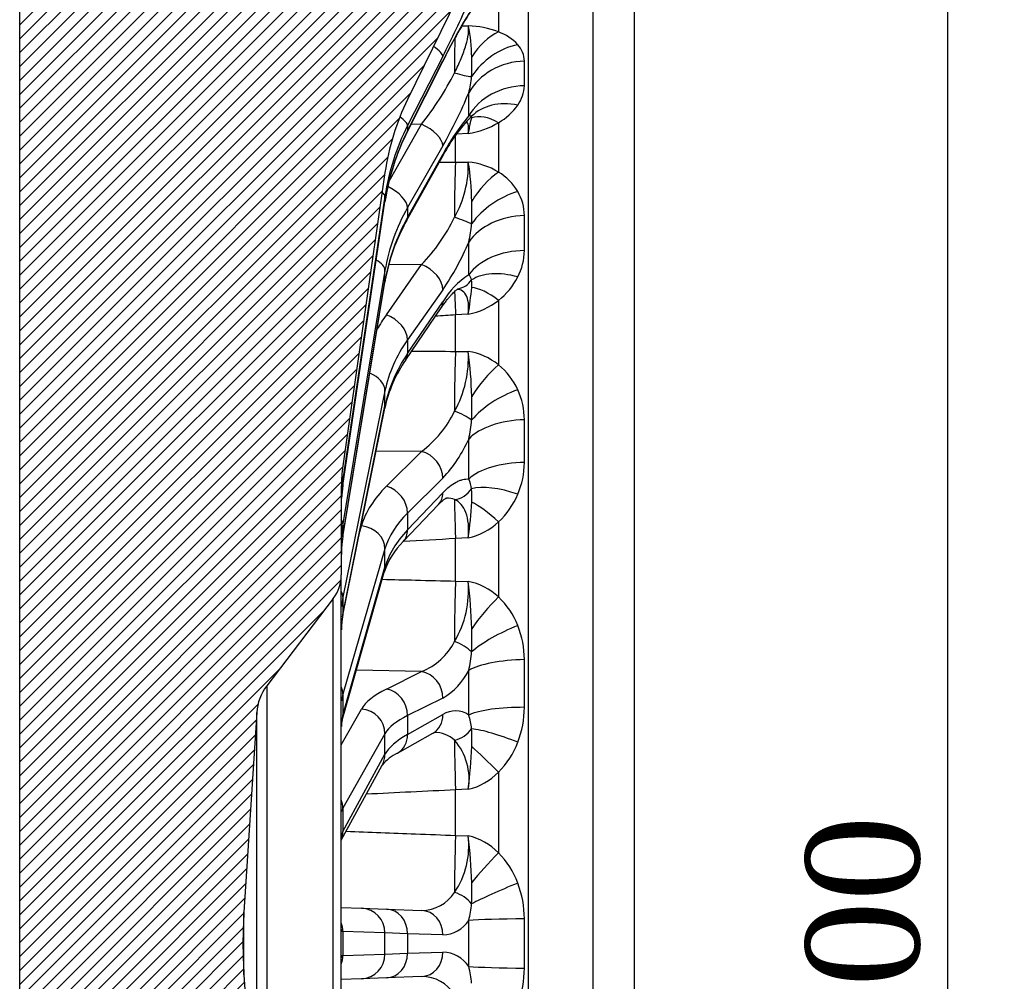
# Model space of a CAD drawing. Header units: millimetres. Extents: x 0 to 2285, y 0 to 1615.
# Tile 3 of 18: x 504 to 704, y 1039 to 1234. Entities that reach past the tile are written whole.
import ezdxf
from ezdxf.enums import TextEntityAlignment as Align

# ---------------------------------------------------------------- set-up
doc = ezdxf.new("R2010")
doc.units = ezdxf.units.MM
doc.header["$LTSCALE"] = 7.692307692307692
doc.layers.add('CAP500C', color=7, linetype='Continuous')
doc.layers.add('Default', color=7, linetype='Continuous')
doc.styles.add('SEACAD_Times_New_Roman', font='times.ttf')
doc.dimstyles.new('ANSImm', dxfattribs={"dimtxt": 23.07692307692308, "dimasz": 23.07692307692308, "dimexe": 11.53846153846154, "dimexo": 0, "dimgap": 5.769230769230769, "dimtad": 1, "dimdsep": 46, "dimtxsty": 'SEACAD_Times_New_Roman', "dimblk1": '_SE_FILLED', "dimblk2": '_SE_FILLED', "dimsah": 1, "dimcen": 11.53846153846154, "dimazin": 0, "dimtfac": 0.85, "dimtdec": 3, "dimtofl": 0, "dimtmove": 0, "dimatfit": 3, "dimfxl": 1, "dimarcsym": 0})

# ---------------------------------------------------------------- blocks, each defined once
blk = doc.blocks.new('SE6')
at = {"layer": 'CAP500C', "linetype": 'Continuous'}
h = blk.add_hatch(dxfattribs=at)
h.set_pattern_fill('LINE', scale=0.6299212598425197, angle=45, style=0)
h.set_pattern_definition([(45, (0, 0), (-1.414213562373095, 1.414213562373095), [])])
edge = h.paths.add_edge_path()
edge.add_arc((627.3167476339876, 1196.114771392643), 50, 153.8951459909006, 171.8238029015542, ccw=False)
edge.add_line((582.4172325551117, 1218.115533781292), (594.8877815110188, 1243.565633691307))
edge.add_arc((606.5616554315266, 1237.845435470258), 13, 91.5000000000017, 153.8951459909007, ccw=False)
edge.add_line((606.2213551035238, 1250.84098069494), (607.0035780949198, 1250.861463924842))
edge.add_line((607.0035780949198, 1250.861463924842), (620.0920522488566, 1251.032801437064))
edge.add_line((620.0920522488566, 1251.032801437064), (628.5466937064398, 1251.032801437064))
edge.add_line((628.5466937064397, 1251.032801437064), (628.5466937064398, 1296.432801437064))
edge.add_line((628.5466937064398, 1296.432801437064), (538.5466937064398, 1296.432801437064))
edge.add_arc((538.5466937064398, 1261.432801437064), 35.00000000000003, 90, 180)
edge.add_line((503.5466937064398, 1261.432801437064), (503.5466937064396, 831.4328014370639))
edge.add_arc((538.5466937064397, 831.4328014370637), 35.00000000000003, 180, 270)
edge.add_line((538.5466937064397, 796.4328014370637), (628.5466937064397, 796.4328014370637))
edge.add_line((628.5466937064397, 796.4328014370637), (628.5466937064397, 841.8328014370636))
edge.add_line((628.5466937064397, 841.8328014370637), (620.0920522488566, 841.8328014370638))
edge.add_line((620.0920522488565, 841.8328014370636), (607.0035780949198, 842.0041389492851))
edge.add_line((607.0035780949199, 842.004138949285), (606.2213551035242, 842.0246221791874))
edge.add_arc((606.5616554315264, 855.0201674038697), 13, 206.1048540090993, 268.4999999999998, ccw=False)
edge.add_line((594.8877815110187, 849.2999691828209), (582.4172325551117, 874.7500690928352))
edge.add_arc((627.3167476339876, 896.7508314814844), 50, 188.1761970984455, 206.1048540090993, ccw=False)
edge.add_line((577.824977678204, 889.6399449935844), (569.2516317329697, 949.310432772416))
edge.add_arc((598.9466937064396, 953.5769646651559), 30, 180, 188.1761970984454, ccw=False)
edge.add_line((568.9466937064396, 953.5769646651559), (568.9466937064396, 971.4328014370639))
edge.add_arc((560.9466937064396, 971.4328014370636), 8, 0, 37.32159696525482)
edge.add_line((567.3086537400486, 976.283107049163), (553.7802836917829, 994.0277517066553))
edge.add_arc((561.7327337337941, 1000.090633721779), 10, 183.6679426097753, 217.3215969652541, ccw=False)
edge.add_line((551.7532180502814, 999.4508941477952), (549.1515368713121, 1040.035405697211))
edge.add_arc((648.9466937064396, 1046.432801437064), 100, 176.3320573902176, 183.6679426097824, ccw=False)
edge.add_line((549.151536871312, 1052.830197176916), (551.7532180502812, 1093.414708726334))
edge.add_arc((561.7327337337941, 1092.774969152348), 10, 142.6784030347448, 176.3320573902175, ccw=False)
edge.add_line((553.7802836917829, 1098.837851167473), (567.3086537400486, 1116.582495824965))
edge.add_arc((560.9466937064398, 1121.432801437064), 8, 322.6784030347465, 360)
edge.add_line((568.9466937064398, 1121.432801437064), (568.9466937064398, 1139.288638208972))
edge.add_arc((598.9466937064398, 1139.288638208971), 30, 171.823802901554, 180, ccw=False)
edge.add_line((569.2516317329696, 1143.555170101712), (577.8249776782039, 1203.225657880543))
at = {"layer": 'CAP500C', "color": 7, "linetype": 'Continuous'}
for p, q in [((503.5466937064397, 831.4328014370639), (503.5466937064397, 1261.432801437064)), ((607.0035780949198, 842.0041389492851), (607.0035780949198, 1250.861463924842)), ((620.0920522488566, 1251.032801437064), (620.0920522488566, 841.832801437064)), ((628.5466937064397, 841.8328014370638), (628.5466937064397, 1251.032801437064)), ((594.8877815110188, 1243.565633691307), (582.4172325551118, 1218.115533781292)), ((600.908632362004, 1238.156764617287), (600.908632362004, 1231.840710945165)), ((593.4379486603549, 1233.060671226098), (594.7686558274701, 1233.088472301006)), ((582.3905087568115, 1211.623163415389), (589.570356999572, 1225.841527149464)), ((589.5970807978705, 1226.867902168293), (582.4172325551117, 1212.779323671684)), ((582.4172325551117, 1211.751849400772), (589.5970807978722, 1225.970213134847)), ((578.6557956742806, 1201.480167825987), (585.2816267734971, 1213.074964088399)), ((582.4172325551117, 1212.779323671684), (582.4172325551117, 1211.751849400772)), ((585.2816267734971, 1213.0749640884), (583.097128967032, 1213.022494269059)), ((600.908632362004, 1213.381737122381), (600.908632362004, 1203.334346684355)), ((592.1874128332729, 1205.36283010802), (592.1874128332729, 1210.821381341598)), ((594.7686558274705, 1211.198237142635), (592.3505021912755, 1211.059130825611)), ((589.5970807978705, 1208.671165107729), (582.4172325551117, 1196.106872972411)), ((582.2893121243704, 1193.583359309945), (589.4691603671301, 1206.398377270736)), ((582.4172325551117, 1194.121945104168), (589.5970807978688, 1206.936963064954)), ((592.1874128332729, 1205.36283010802), (594.7686558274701, 1205.378601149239)), ((577.824977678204, 1203.225657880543), (569.2516317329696, 1143.555170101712)), ((577.824977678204, 1198.442464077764), (569.2516317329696, 1140.882686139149)), ((577.824977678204, 1197.323677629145), (577.824977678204, 1198.442464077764)), ((569.2481858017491, 1139.561111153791), (577.8215317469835, 1197.275863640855)), ((569.2516317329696, 1139.608925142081), (577.824977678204, 1197.323677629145)), ((582.4172325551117, 1196.106872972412), (582.4172325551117, 1194.121945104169)), ((578.1017785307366, 1174.323450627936), (585.2816267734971, 1184.507220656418)), ((585.2816267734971, 1184.507220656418), (578.5753637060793, 1184.445689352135)), ((577.824977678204, 1183.300062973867), (569.2516317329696, 1131.773598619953)), ((577.824977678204, 1181.13873352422), (577.824977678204, 1183.300062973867)), ((569.235413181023, 1129.112662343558), (577.8087591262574, 1180.938514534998)), ((569.2516317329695, 1129.31288133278), (577.8249776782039, 1181.13873352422)), ((589.5970807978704, 1179.418151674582), (582.4172325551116, 1169.234381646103)), ((582.0594012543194, 1165.167717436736), (589.2392494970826, 1175.706067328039)), ((582.4172325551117, 1166.427269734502), (589.5970807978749, 1176.965619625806)), ((600.908632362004, 1177.229415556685), (600.908632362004, 1164.135401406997)), ((594.7686558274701, 1174.421133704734), (592.1874128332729, 1174.271633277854)), ((592.1874128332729, 1166.860296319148), (592.1874128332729, 1174.271633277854)), ((582.4172325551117, 1169.234381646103), (582.4172325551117, 1166.427269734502)), ((592.1874128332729, 1166.860296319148), (594.7686558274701, 1166.836836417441)), ((577.824977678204, 1158.830384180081), (569.2516317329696, 1116.84867680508)), ((577.824977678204, 1155.773802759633), (577.824977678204, 1158.830384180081)), ((569.2516317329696, 1113.368697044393), (577.824977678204, 1155.773802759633)), ((569.2032954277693, 1112.880674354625), (577.7766413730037, 1155.285780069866)), ((585.2816267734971, 1146.529933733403), (576.0181966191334, 1146.588238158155)), ((578.1017785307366, 1139.420692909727), (585.2816267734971, 1146.529933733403)), ((569.2516317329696, 1140.882686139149), (569.2516317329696, 1139.608925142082)), ((589.5970807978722, 1141.102406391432), (582.4172325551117, 1133.993165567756)), ((568.9466937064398, 1139.288638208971), (568.9466937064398, 1121.432801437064)), ((582.4172325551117, 1130.5551696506), (589.597080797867, 1138.098680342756)), ((581.5490369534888, 1128.208051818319), (588.7288851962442, 1135.751562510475)), ((582.4172325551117, 1133.993165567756), (582.4172325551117, 1130.5551696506)), ((569.2516317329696, 1131.773598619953), (569.2516317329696, 1129.31288133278)), ((572.6997763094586, 1130.174813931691), (573.0502981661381, 1131.384029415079)), ((600.908632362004, 1132.163520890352), (600.908632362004, 1116.915218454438)), ((594.7686558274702, 1128.921836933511), (592.187412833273, 1128.781512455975)), ((592.1874128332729, 1120.150827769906), (592.1874128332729, 1128.781512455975)), ((577.824977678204, 1126.700995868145), (569.2516317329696, 1097.125029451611)), ((577.824977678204, 1122.957463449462), (577.824977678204, 1126.700995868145)), ((568.9466937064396, 971.4328014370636), (568.9466937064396, 1121.432801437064)), ((569.1111319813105, 1091.848587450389), (577.6844779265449, 1121.943108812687)), ((569.2516317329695, 1092.862942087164), (577.8249776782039, 1122.957463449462)), ((592.1874128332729, 1120.150827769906), (594.7686558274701, 1120.089735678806)), ((567.3086537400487, 1116.582495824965), (553.7802836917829, 1098.837851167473)), ((567.3086537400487, 976.283107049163), (567.3086537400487, 1116.582495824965)), ((569.2516317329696, 1116.84867680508), (569.2516317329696, 1113.368697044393)), ((585.2816267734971, 1101.731192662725), (572.0071734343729, 1102.014394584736)), ((578.1017785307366, 1098.180964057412), (585.2816267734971, 1101.731192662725)), ((553.7802836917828, 1098.837851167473), (553.7802836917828, 994.0277517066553)), ((569.2516317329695, 1097.125029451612), (569.2516317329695, 1092.862942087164)), ((589.5970807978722, 1096.335083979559), (582.4172325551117, 1092.784855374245)), ((551.7532180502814, 1093.414708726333), (549.1515368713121, 1052.830197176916)), ((551.7532180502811, 999.4508941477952), (551.7532180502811, 1093.414708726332)), ((568.9466937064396, 1086.858457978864), (573.0502981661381, 1094.112193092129)), ((582.4172325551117, 1088.950269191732), (589.5970807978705, 1092.984862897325)), ((582.4172325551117, 1092.784855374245), (582.4172325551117, 1088.950269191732)), ((577.824977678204, 1089.101462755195), (569.2516317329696, 1073.94679053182)), ((577.824977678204, 1084.926094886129), (577.824977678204, 1089.101462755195)), ((580.3767095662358, 1085.160757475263), (587.5565578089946, 1089.195351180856)), ((569.2516317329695, 1069.193049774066), (577.8249776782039, 1084.926094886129)), ((568.9466937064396, 1067.450346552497), (577.2662536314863, 1082.71766603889)), ((600.908632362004, 1081.255219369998), (600.908632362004, 1064.891775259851)), ((594.7686558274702, 1077.801048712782), (592.187412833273, 1077.679463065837)), ((592.1874128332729, 1068.41759755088), (592.1874128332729, 1077.679463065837)), ((569.2516317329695, 1073.94679053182), (569.2516317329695, 1069.193049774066)), ((592.1874128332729, 1068.41759755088), (594.7686558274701, 1068.323036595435)), ((568.9466937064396, 1053.734386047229), (573.0502981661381, 1053.591085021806)), ((573.0502981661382, 1053.591085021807), (578.1017785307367, 1053.414683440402)), ((578.1017785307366, 1053.414683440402), (585.2816267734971, 1053.163957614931)), ((549.151536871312, 1040.035405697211), (549.151536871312, 1052.830197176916)), ((569.2516317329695, 1048.893518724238), (568.9876448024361, 1048.904273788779)), ((577.824977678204, 1048.594130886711), (569.2516317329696, 1048.893518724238)), ((569.2516317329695, 1048.893518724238), (569.2516317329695, 1043.97208414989)), ((582.4172325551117, 1048.417729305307), (577.8249776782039, 1048.594130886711)), ((577.824977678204, 1044.271471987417), (577.824977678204, 1048.594130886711)), ((589.5970807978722, 1048.167003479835), (582.4172325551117, 1048.417729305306)), ((582.4172325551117, 1048.417729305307), (582.4172325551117, 1044.447873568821)), ((568.9876448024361, 1043.961329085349), (569.2516317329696, 1043.97208414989)), ((569.2516317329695, 1043.97208414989), (577.8249776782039, 1044.271471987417)), ((577.824977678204, 1044.271471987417), (582.4172325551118, 1044.447873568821)), ((582.4172325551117, 1044.447873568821), (589.5970807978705, 1044.698599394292)), ((549.151536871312, 1040.035405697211), (551.7532180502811, 999.4508941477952)), ((573.0502981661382, 1039.274517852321), (568.9466937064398, 1039.131216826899)), ((578.1017785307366, 1039.450919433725), (573.0502981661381, 1039.274517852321)), ((585.2816267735, 1039.701645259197), (578.1017785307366, 1039.450919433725))]:
    blk.add_line(p, q, dxfattribs=at)
for centre, radius, start, end in [((408.5387373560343, 1319.191766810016), 203.238332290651, 332.9824091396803, 336.4566149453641), ((702.6660177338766, 1169.784812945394), 126.2255309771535, 148.3456818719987, 153.6346912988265), ((715.2187344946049, 1163.386451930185), 140.3478786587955, 149.0460384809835, 153.5178600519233), ((566.1539806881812, 1226.771443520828), 29.30365994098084, 359.9475897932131, 12.44904779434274), ((593.9866878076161, 1213.509908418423), 19.59417356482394, 69.31282474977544, 87.71282169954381), ((597.534338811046, 1222.469981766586), 9.95974007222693, 42.88052840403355, 70.19662545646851), ((601.007847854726, 1225.742624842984), 5.187615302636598, 1.886203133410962, 42.49966852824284), ((564.314836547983, 1224.903773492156), 31.19715157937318, 356.0576189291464, 3.382844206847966), ((496.3401385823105, 1223.401348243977), 109.8812315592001, 358.6900316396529, 1.309968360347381), ((535.0489726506, 1252.597387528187), 63.91667618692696, 321.8047744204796, 332.9712531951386), ((578.4498327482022, 1224.035808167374), 17.03625689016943, 344.4070187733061, 355.7014052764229), ((598.9418150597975, 1221.199418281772), 7.257465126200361, 324.2607357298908, 357.5511403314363), ((627.3167476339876, 1196.114771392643), 50, 153.8951459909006, 171.8238029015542), ((504.5550264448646, 1256.838397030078), 97.73552700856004, 330.47308399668, 337.5125638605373), ((594.6566067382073, 1224.177688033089), 12.47559138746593, 300.0754916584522, 324.6537191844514), ((619.7205927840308, 1190.922679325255), 33.97923716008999, 136.9522296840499, 152.9109045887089), ((629.9661184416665, 1185.434044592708), 45.73876586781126, 140.1348763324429, 151.9576158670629), ((594.9760278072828, 1213.397158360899), 1.359675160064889, 70.12990031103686, 94.93424943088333), ((624.5278506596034, 1190.303135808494), 47.22392571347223, 153.1621782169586, 171.5090935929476), ((592.1619040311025, 1228.252914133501), 17.25274361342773, 278.690215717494, 300.4626170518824), ((572.9697142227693, 1204.82404873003), 21.80599420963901, 330.6921104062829, 1.457257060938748), ((540.0101925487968, 1196.634726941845), 55.45218333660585, 0.7497467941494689, 9.072442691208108), ((593.3667388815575, 1190.924979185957), 14.52145168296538, 58.71051935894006, 84.45997380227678), ((594.8852690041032, 1193.444806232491), 11.57946097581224, 30.79016404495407, 58.65590920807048), ((596.2285991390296, 1194.345158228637), 9.96495954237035, 0.7727611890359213, 30.29682650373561), ((555.0363132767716, 1195.262366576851), 40.47572307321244, 356.5378892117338, 2.971120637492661), ((616.1133135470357, 1174.481981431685), 38.84489296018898, 150.5453443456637, 170.4322823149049), ((557.3352386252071, 1211.084670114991), 38.56632508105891, 316.4382321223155, 333.9531357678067), ((386.4183943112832, 1190.927014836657), 219.8029686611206, 359.0739235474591, 0.9260764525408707), ((574.4685319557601, 1194.196399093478), 21.01488207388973, 345.998834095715, 356.2394522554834), ((545.0813571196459, 1209.857126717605), 53.927551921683, 325.6364485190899, 337.3758342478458), ((593.8682667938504, 1187.629679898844), 12.32702756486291, 332.804600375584, 358.8137318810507), ((604.1434087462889, 1168.297989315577), 16.93291091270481, 123.2505242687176, 149.2108163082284), ((593.2406253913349, 1180.891803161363), 2.252652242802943, 12.6999184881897, 44.07204930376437), ((591.9728918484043, 1188.584058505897), 14.44906138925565, 308.2016129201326, 332.8734455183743), ((528.238275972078, 1185.638564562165), 67.46941676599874, 350.4295913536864, 355.0654871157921), ((590.8085210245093, 1180.552861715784), 4.704196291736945, 351.2228831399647, 10.21403372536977), ((592.0529163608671, 1188.475084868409), 14.31393671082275, 280.9368493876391, 308.2196503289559), ((572.0109497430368, 1165.653225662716), 22.78846463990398, 331.2206140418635, 2.977226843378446), ((513.3314269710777, 1156.103229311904), 82.1415398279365, 1.107269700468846, 7.50843183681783), ((592.8391993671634, 1154.123094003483), 12.85931757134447, 51.13287433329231, 81.37055504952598), ((604.3426570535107, 1149.641289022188), 27.159040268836, 145.1321582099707, 168.0047253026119), ((591.9761618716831, 1153.157781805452), 14.15263795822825, 24.71326831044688, 50.86480903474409), ((550.5504131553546, 1155.478441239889), 44.96166627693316, 356.7142303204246, 2.820093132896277), ((591.1408486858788, 1152.820740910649), 15.05241673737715, 0.5171185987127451, 24.54938727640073), ((571.2618031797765, 1164.889365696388), 23.10030726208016, 307.3664599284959, 333.7766107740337), ((572.9939012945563, 1154.299003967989), 22.48773622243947, 346.4866822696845, 356.436832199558), ((276.4966500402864, 1148.605639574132), 329.7247105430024, 359.2439191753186, 0.7560808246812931), ((568.7665739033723, 1160.618111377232), 28.54422460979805, 316.8664936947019, 336.0793710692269), ((598.9466937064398, 1139.288638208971), 30, 171.823802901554, 180), ((589.1040378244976, 1144.477617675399), 17.09006861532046, 336.9747047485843, 359.2525819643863), ((596.7220997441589, 1135.478618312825), 27.77557731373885, 171.5479662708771, 176.9001627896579), ((589.2288912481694, 1138.179529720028), 6.251081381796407, 6.630160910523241, 25.75317456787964), ((581.5301977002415, 1137.462646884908), 13.98217622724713, 354.9281489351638, 5.905642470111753), ((589.5719390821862, 1144.247844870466), 16.56959566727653, 313.1716616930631, 337.0730941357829), ((501.2851265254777, 1141.423946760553), 94.31581522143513, 352.3826917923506, 356.8410427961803), ((591.9272729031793, 1141.739230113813), 13.12855760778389, 282.4992981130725, 313.1655456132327), ((590.4692159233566, 1125.596039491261), 21.52303452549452, 170.5963504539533, 176.5408416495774), ((592.4693280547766, 1117.147412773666), 15.54318158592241, 134.6341721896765, 162.0287230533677), ((593.0839936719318, 1125.525305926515), 24.12519289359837, 176.7453273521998, 179.9925882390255), ((560.9466937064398, 1121.432801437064), 7.999999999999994, 322.6784030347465, 0), ((573.6458542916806, 1118.44660955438), 21.18661389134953, 329.9490999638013, 4.448036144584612), ((492.6977497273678, 1107.952927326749), 102.7899410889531, 1.385750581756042, 6.780954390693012), ((592.3882847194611, 1107.960691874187), 12.36041545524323, 46.42327225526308, 78.8966006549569), ((589.5130548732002, 1104.993546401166), 16.49198141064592, 21.73485757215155, 46.29251457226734), ((581.8561261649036, 1110.313669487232), 12.91060183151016, 168.531496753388, 175.7577428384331), ((584.8924694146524, 1110.230180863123), 15.93369450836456, 176.2391829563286, 180.0294542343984), ((552.0591158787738, 1108.263210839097), 43.45300761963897, 356.6566647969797, 2.869802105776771), ((587.103588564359, 1104.022716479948), 19.08966494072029, 0.454706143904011, 21.76354190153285), ((580.1526578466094, 1114.093923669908), 13.38444769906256, 292.5322645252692, 332.129374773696), ((574.4229955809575, 1107.060863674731), 21.05732812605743, 346.0478548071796, 356.3738474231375), ((196.028348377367, 1099.321354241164), 410.1930112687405, 359.3221366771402, 0.6778633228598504), ((582.5298283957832, 1108.193847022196), 13.80493815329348, 300.7929086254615, 333.2659686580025), ((561.7327337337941, 1092.774969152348), 10.00000000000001, 142.6784030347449, 176.3320573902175), ((592.1624472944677, 1089.094985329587), 4.659640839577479, 54.63937331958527, 123.4047716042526), ((585.929287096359, 1094.665403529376), 20.26432195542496, 338.8813265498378, 359.4432499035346), ((573.1812060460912, 1090.670350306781), 4.237186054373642, 163.8549103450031, 173.9647234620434), ((583.7924847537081, 1089.139887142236), 11.68634638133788, 4.781172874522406, 18.74327979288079), ((575.1128007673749, 1090.602778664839), 6.154193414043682, 175.1055714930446, 180.3468769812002), ((587.9450978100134, 1083.317488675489), 6.030203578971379, 47.94256077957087, 91.33230363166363), ((569.9453281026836, 1088.169066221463), 25.56691926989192, 356.2541734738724, 4.362720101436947), ((582.6941170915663, 1079.821942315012), 12.24248735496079, 350.4985746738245, 40.63525743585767), ((588.1516534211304, 1093.764102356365), 17.86652359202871, 315.5625928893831, 339.0097488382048), ((486.5013718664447, 1090.753373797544), 109.0392933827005, 353.1779643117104, 357.7638074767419), ((584.4260401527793, 1076.803689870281), 9.286423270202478, 115.8520279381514, 140.443329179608), ((591.9127022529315, 1090.061818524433), 12.58900104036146, 283.1123368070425, 315.6093210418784), ((566.9796147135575, 1068.035377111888), 1.982660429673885, 355.927652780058, 356.7498917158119), ((577.5304118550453, 1066.396299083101), 17.34558654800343, 326.4397908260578, 6.377542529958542), ((483.1041358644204, 1055.449044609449), 112.4042022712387, 1.721109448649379, 6.576690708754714), ((592.0659701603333, 1056.277652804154), 12.34486858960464, 44.24994120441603, 77.35369327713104), ((588.1218465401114, 1052.429037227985), 17.85557982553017, 20.62873641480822, 44.26471676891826), ((559.1581532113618, 1056.834314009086), 36.35402213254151, 356.343396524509, 3.139070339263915), ((585.1965555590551, 1051.283857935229), 20.99680944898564, 0.4720642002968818, 20.74100239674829), ((585.2624387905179, 1061.18675744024), 8.022822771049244, 270.1370330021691, 326.9166709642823), ((578.3747032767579, 1055.701854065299), 17.10463474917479, 344.5229366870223, 356.0238012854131), ((648.9466937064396, 1046.432801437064), 100, 176.3320573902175, 183.6679426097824), ((166.5749057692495, 1046.432801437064), 439.6464536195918, 359.3452396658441, 0.6547603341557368), ((564.0633567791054, 1048.987671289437), 4.895907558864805, 1.566105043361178, 4.503305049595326), ((589.3160608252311, 1054.810738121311), 6.649675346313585, 272.4220813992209, 326.4679787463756), ((209.3528916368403, 1046.432801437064), 385.5348932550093, 359.3008090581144, 0.6991909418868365), ((564.0362293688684, 1043.890792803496), 4.923693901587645, 355.5310513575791, 357.9844602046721), ((589.3160716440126, 1038.054883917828), 6.649655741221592, 33.53193509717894, 87.5780047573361), ((578.3747032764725, 1037.163748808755), 17.10463474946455, 3.976198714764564, 15.47706331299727), ((585.1965555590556, 1041.581744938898), 20.99680944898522, 339.258997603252, 359.5279357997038), ((585.2617343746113, 1031.677549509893), 8.024120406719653, 33.08833673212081, 89.8579593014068)]:
    blk.add_arc(centre, radius, start, end, dxfattribs=at)
for centre, major_axis, ratio, start_param, end_param in [((601.2489326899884, 1220.045107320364), (4.557943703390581, 12.17477511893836), 0.6325457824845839, 0.5724461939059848, 1.238258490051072), ((592.7980842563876, 1220.238505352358), (-0.3338263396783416, 13.99601943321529), 0.05399943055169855, 0.7351144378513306, 1.330548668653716), ((585.1071292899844, 1228.993012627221), (-4.454858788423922, 2.270293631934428), 0.2472299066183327, 3.259397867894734, 4.222208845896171), ((605.172879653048, 1217.622540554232), (9.504478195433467, 8.869323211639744), 0.8325518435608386, 0.9385686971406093, 1.852419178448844), ((585.1071292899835, 1228.095323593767), (-4.463227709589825, 2.253796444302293), 0.2175492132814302, 3.141592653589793, 3.258537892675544), ((606.532952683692, 1214.502594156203), (-12.99577280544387, -0.331495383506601), 0.8781405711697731, 4.716175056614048, 5.805325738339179), ((591.6940456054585, 1224.734378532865), (4.689295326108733, -1.735081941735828), 0.2036659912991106, 4.849426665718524, 5.708564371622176), ((606.532952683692, 1209.797957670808), (-12.99644285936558, 0.3040937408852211), 0.8532444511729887, 4.758532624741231, 5.847683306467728), ((502.283801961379, 1053.486681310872), (84.10474172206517, 188.1884836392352), 0.2059329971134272, -0.4566850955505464, -0.4068881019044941), ((605.172879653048, 1206.116886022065), (-10.50552544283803, 7.657279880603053), 0.7670147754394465, 5.250441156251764, 6.164291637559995), ((577.9272810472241, 1214.904434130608), (-4.454858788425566, 2.270293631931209), 0.2472299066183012, 3.259397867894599, 4.129261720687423), ((591.6940456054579, 1217.967809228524), (-3.198262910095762, 3.843320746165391), 0.8970192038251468, 3.139870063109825, 3.314644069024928), ((601.2489326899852, 1202.76048867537), (-6.420800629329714, 11.30368609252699), 0.5514475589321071, 5.521014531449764, 6.186826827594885), ((627.3167476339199, 1191.081829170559), (-49.51485068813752, 7.203865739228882), 0.9645306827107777, 5.966987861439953, 6.279901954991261), ((627.3167476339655, 1190.947134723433), (-49.51485068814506, -7.203865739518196), 0.9645306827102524, 5.688151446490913, 6.001065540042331), ((577.9272810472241, 1213.876959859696), (-4.463227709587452, 2.25379644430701), 0.2175492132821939, 3.141824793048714, 3.258537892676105), ((585.1071292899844, 1210.576487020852), (-4.341178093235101, 2.480760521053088), 0.4622476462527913, 3.392316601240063, 4.931768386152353), ((585.1071292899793, 1208.842284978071), (-4.362031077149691, 2.443907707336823), 0.4356366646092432, 3.141592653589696, 3.38851376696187), ((592.7980842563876, 1194.464352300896), (0.126531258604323, -13.99942819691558), 0.05832191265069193, 3.819598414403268, 4.734321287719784), ((601.2489326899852, 1193.352310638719), (6.583653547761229, 11.20961667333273), 0.5407083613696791, 0.864734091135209, 1.530546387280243), ((577.9272810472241, 1198.012194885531), (-4.341178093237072, 2.480760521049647), 0.4622476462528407, 3.392316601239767, 4.866847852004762), ((572.8758006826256, 1199.129322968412), (-4.94544321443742, 0.7366080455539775), 0.2609821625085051, 3.179732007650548, 3.67202137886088), ((605.172879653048, 1189.647200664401), (11.03410694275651, 6.873753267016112), 0.6993620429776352, 1.18819966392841, 2.102050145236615), ((572.8758006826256, 1198.010536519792), (-4.945731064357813, 0.7346728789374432), 0.2513880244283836, 3.141592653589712, 3.179631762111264), ((627.3167476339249, 1176.191294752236), (-49.89098083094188, 3.816115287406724), 0.8647550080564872, 5.893617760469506, 6.206531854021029), ((627.3167476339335, 1175.931085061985), (-49.89098083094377, -3.816115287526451), 0.8647550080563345, 5.761521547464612, 6.074435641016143), ((577.9272810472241, 1196.027267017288), (-4.362031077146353, 2.443907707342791), 0.4356366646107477, 3.142104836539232, 3.388513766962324), ((591.6940456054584, 1194.037676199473), (4.702076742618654, -1.700139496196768), 0.04092190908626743, 0.664632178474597, 1.523769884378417), ((606.532952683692, 1185.067233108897), (-12.9979641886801, -0.2300585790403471), 0.7244391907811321, 4.725749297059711, 5.814899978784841), ((502.2838019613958, 1052.192270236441), (72.72681549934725, 187.6696313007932), 0.3054640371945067, -0.6924286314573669, -0.6426316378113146), ((572.8758006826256, 1183.915883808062), (-4.932192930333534, 0.8206539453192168), 0.4992125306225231, 3.223751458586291, 4.09512901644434), ((606.532952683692, 1178.413872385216), (-12.99815722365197, 0.2188807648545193), 0.6892307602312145, 4.75017655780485, 5.839327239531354), ((585.1071292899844, 1180.973840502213), (-4.086482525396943, 2.881086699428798), 0.6457639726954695, 3.561302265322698, 5.10075405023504), ((605.1728796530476, 1173.375747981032), (-11.43686858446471, 6.180456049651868), 0.6066786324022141, 5.057472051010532, 5.971322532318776), ((572.8758006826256, 1181.754554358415), (-4.932958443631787, 0.8160398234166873), 0.4906106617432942, 3.141592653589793, 3.223288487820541), ((591.6940456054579, 1184.468302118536), (-0.5979261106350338, 4.964119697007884), 0.9396276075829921, 3.23775619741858, 3.935058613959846), ((601.2489326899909, 1168.908168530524), (-7.769531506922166, 10.42278178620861), 0.4260181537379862, 5.269626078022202, 5.935438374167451), ((592.7980842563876, 1165.50520516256), (0.8165400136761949, -13.97616765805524), 0.00902256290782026, 3.383054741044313, 4.033856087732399), ((585.1071292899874, 1178.521308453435), (-4.132120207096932, 2.815241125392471), 0.6240361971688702, 3.14159265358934, 3.551126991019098), ((627.4912451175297, 1155.991313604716), (-54.96665797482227, 2.711253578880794), 0.7062465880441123, -0.4207938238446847, -0.3355027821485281), ((577.9272810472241, 1170.790070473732), (-4.086482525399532, 2.881086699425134), 0.6457639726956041, 3.56130226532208, 5.10075405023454), ((627.3167476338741, 1152.457933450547), (-49.9633680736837, 2.710221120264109), 0.706066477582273, 5.865850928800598, 6.178765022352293), ((627.3167476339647, 1152.089941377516), (-49.96336807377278, -2.71022112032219), 0.7060664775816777, 5.789288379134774, 6.102202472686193), ((577.9272810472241, 1167.982958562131), (-4.132120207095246, 2.815241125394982), 0.6240361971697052, 3.14233313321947, 3.551126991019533), ((592.7980842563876, 1158.602093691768), (-0.08946985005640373, -13.99971410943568), 0.05866985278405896, 4.081849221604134, 4.996572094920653), ((601.2489326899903, 1156.647192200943), (-7.867675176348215, -10.34889787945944), 0.412022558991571, 4.253774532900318, 4.919586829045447), ((572.8758006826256, 1159.333199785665), (-4.898891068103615, 1.000433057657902), 0.7034223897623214, 3.283553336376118, 4.467225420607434), ((605.1728796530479, 1151.912036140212), (-11.66125241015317, -5.745884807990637), 0.5185118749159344, 4.490529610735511, 5.40438009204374), ((572.8758006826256, 1156.276618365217), (-4.900840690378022, 0.9908382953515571), 0.6963989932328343, 3.141592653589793, 3.282182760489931), ((591.6940456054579, 1153.281945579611), (4.675860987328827, -1.770966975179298), 0.2827210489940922, 0.7565102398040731, 1.615647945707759), ((606.532952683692, 1146.184164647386), (-12.99867151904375, -0.1858460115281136), 0.5213684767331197, 4.731116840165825, 5.820267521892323), ((502.2838020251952, 1050.505360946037), (55.27852468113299, 187.7051536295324), 0.3958081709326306, -0.9560199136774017, -0.9062229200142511), ((585.1071292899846, 1142.202444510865), (3.518020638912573, -3.55296084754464), 0.7852725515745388, 0.6629739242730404, 2.202425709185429), ((606.5329526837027, 1138.035495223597), (-12.9987457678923, 0.1805781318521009), 0.4782471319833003, 4.745214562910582, 5.834365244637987), ((598.9466937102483, 1136.448412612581), (-29.67480415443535, 4.568026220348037), 0.9643604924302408, 0.004672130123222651, 0.0951176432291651), ((598.9466937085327, 1135.800891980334), (-29.67480415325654, -4.568026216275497), 0.9643604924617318, 5.993110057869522, 6.083555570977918), ((564.3024547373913, 1141.569545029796), (-4.94544321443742, 0.7366080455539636), 0.260982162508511, 3.179732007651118, 3.490619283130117), ((564.3024547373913, 1140.295784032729), (-4.945731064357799, 0.7346728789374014), 0.2513880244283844, 3.142043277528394, 3.179631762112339), ((627.491245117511, 1125.826623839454), (-54.98886124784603, 2.216418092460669), 0.4993912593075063, 5.847695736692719, 6.160609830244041), ((577.9272810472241, 1135.093203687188), (3.518020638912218, -3.552960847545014), 0.7852725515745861, 0.6629739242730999, 2.202425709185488), ((605.1728796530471, 1131.983657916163), (-11.83743604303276, 5.373556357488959), 0.4049983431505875, 4.922483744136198, 5.836334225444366), ((563.9944699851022, 1138.53015376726), (4.992678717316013, -0.2704796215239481), 0.2602271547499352, 0.01400153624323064, 0.1422581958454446), ((585.1071292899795, 1139.198718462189), (-3.621755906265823, 3.447155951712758), 0.7699086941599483, 3.141592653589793, 3.781517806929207), ((591.6940456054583, 1141.561903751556), (-2.570809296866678, -4.288465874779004), 0.9182019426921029, 0.6402148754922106, 1.499352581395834), ((592.7980842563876, 1123.134526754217), (-0.7562064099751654, 13.97956193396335), 0.02380994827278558, 0.238959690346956, 1.153682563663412), ((601.248932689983, 1126.709354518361), (-8.544163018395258, 9.797820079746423), 0.2715563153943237, 5.052308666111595, 5.718120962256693), ((627.3167476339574, 1121.499134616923), (-49.98775649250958, 2.216135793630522), 0.4992636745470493, 5.849700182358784, 6.162614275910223), ((564.3024547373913, 1132.389419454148), (-4.932192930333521, 0.820653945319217), 0.4992125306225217, 3.223751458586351, 3.577331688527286), ((598.9466937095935, 1127.473771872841), (29.9265558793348, -2.426466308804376), 0.8645973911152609, 3.06887876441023, 3.15932427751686), ((572.8758006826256, 1127.05654019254), (4.802305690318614, -1.392070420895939), 0.8596951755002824, 0.2435162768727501, 1.779760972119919), ((563.9944699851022, 1129.667257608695), (4.990886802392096, -0.3017431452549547), 0.5008962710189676, 0.03017894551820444, 0.1584356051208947), ((627.3167476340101, 1121.048438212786), (-49.98775649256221, -2.216135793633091), 0.4992636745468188, 5.805439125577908, 6.118353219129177), ((577.9272810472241, 1131.655207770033), (-3.621755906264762, 3.447155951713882), 0.7699086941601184, 3.14275136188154, 3.781517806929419), ((598.9466937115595, 1126.222858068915), (-29.92655588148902, -2.426466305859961), 0.8645973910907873, 6.070496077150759, 6.160941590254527), ((564.3024547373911, 1129.928702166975), (-4.932958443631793, 0.8160398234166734), 0.4906106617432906, 3.142518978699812, 3.223288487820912), ((563.9944699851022, 1127.195785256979), (-4.990925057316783, 0.3011097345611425), 0.4977370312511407, 3.142023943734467, 3.171708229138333), ((572.8758006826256, 1123.313007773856), (-4.808677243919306, 1.369898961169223), 0.8547288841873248, 3.141592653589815, 3.381153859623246), ((592.7980842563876, 1115.095683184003), (-0.2993140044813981, -13.99680003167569), 0.05501953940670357, 4.344049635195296, 5.258772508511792), ((564.3024547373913, 1117.351492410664), (-4.898891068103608, 1.000433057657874), 0.7034223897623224, 3.283553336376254, 3.637133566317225), ((563.9944699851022, 1115.132070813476), (-4.986327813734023, 0.369506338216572), 0.7074301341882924, 3.193872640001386, 3.32212929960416), ((598.9466937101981, 1112.976322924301), (-29.97529744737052, 1.724214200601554), 0.7059369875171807, 6.181067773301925, 6.271513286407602), ((601.2489326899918, 1112.431145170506), (8.595604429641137, 9.752721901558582), 0.2552581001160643, 1.326925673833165, 1.992737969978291), ((598.9466937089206, 1111.207263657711), (-29.97529744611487, -1.724214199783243), 0.7059369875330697, 6.09989972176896, 6.190345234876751), ((564.3024547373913, 1113.871512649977), (-4.900840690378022, 0.9908382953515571), 0.6963989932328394, 3.142986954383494, 3.282182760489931), ((563.9944699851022, 1111.63688109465), (-4.986426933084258, 0.3681663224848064), 0.7048506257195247, 3.144319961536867, 3.193682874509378), ((605.1728796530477, 1106.98863608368), (11.93452247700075, 5.154335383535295), 0.3023259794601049, 1.469238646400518, 2.383089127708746), ((591.6940456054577, 1105.244622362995), (4.596216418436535, -1.968449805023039), 0.5052532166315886, 0.862939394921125, 1.722077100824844), ((606.532952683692, 1100.503205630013), (-12.9989485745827, -0.1653358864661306), 0.2827673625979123, 4.734974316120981, 5.82412499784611), ((585.1071292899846, 1096.904505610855), (2.216222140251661, -4.482003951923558), 0.8712661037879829, 1.047064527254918, 2.58651631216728), ((502.2838019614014, 1048.540913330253), (30.6245051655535, 188.4387056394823), 0.4637771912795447, -1.258645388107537, -1.208848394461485), ((564.3024547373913, 1097.480573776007), (4.802305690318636, -1.392070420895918), 0.8596951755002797, 0.2435162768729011, 0.5970965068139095), ((627.4912451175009, 1090.251376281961), (-54.99759872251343, 1.988134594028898), 0.2585038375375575, -0.4462711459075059, -0.1333570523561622), ((577.9272810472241, 1093.354277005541), (2.216222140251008, -4.482003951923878), 0.8712661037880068, 1.047064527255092, 2.586516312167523), ((563.9944699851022, 1095.915142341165), (4.972694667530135, -0.5218311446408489), 0.8657538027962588, 0.09050747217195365, 0.2187641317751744), ((598.9466937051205, 1093.94404295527), (-29.99174089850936, 1.410139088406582), 0.4991719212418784, 6.16394929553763, 6.254394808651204), ((572.8758006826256, 1089.285506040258), (4.351871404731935, -2.461953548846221), 0.9573811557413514, 0.4956673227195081, 2.031912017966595), ((606.532952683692, 1091.414545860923), (-12.9989762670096, 0.1631441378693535), 0.2346717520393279, 4.741516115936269, 5.83066679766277), ((563.9944699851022, 1091.634426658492), (-4.973035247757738, 0.5185753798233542), 0.8639298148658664, 3.145053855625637, 3.23153390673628), ((598.946693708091, 1091.777396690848), (-29.99174090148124, -1.410139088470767), 0.499171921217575, 6.117018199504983, 6.20746371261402), ((564.3024547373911, 1093.218486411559), (-4.808677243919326, 1.369898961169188), 0.8547288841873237, 3.143953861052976, 3.381153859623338), ((627.3167476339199, 1085.424689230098), (-49.99736007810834, 1.988079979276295), 0.2584377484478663, -0.4453395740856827, -0.1324254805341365), ((585.1071292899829, 1093.554284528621), (-2.44942851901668, 4.358933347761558), 0.8633131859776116, 3.141592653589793, 4.142907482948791), ((591.6940456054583, 1092.172614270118), (3.938414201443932, 3.080404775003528), 0.8342023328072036, 4.196103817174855, 5.055241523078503), ((605.172879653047, 1084.76141836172), (-12.00383325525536, 4.990790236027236), 0.175718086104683, 4.813594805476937, 5.727445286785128), ((627.3167476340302, 1084.92200270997), (-49.99736007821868, -1.98807997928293), 0.2584377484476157, -0.465891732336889, -0.1529776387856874), ((577.9272810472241, 1089.519690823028), (-2.449428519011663, 4.358933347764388), 0.8633131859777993, 3.142340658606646, 4.142907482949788), ((592.7980842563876, 1075.536752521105), (-0.6443983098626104, 13.98516180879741), 0.03697472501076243, 0.5005509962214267, 1.415273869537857), ((601.2489326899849, 1079.039826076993), (-8.899949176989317, 9.47580627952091), 0.09858836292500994, -1.428175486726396, -0.7623631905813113), ((572.8758006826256, 1085.110138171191), (-4.390452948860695, 2.392472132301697), 0.9548104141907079, 3.141592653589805, 3.622062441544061), ((564.3024547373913, 1074.130833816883), (4.351871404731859, -2.461953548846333), 0.9573811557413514, 0.4956673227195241, 0.8492475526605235), ((563.9944699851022, 1073.326074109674), (4.899603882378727, -0.9969362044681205), 0.9650777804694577, 0.1938045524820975, 0.3220612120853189), ((598.9466937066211, 1071.673950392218), (-29.99821895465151, 1.265116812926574), 0.2583902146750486, -0.1318048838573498, -0.04135937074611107), ((564.3024547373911, 1069.377093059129), (-4.390452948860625, 2.392472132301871), 0.9548104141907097, 3.268482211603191, 3.622062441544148), ((563.9944699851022, 1068.551556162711), (-4.902225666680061, 0.9839631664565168), 0.9641336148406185, 3.212463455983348, 3.332843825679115), ((598.9466937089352, 1069.257370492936), (-29.99821895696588, -1.265116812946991), 0.2583902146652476, -0.1535982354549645, -0.06315272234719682), ((592.7980842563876, 1066.91001075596), (-0.4885929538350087, -13.99147157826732), 0.04761973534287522, 4.606092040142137, 5.520814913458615), ((601.2489326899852, 1063.717420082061), (8.915893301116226, 9.460805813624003), 0.08109822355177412, 1.522989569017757, 2.188801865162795), ((605.1728796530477, 1057.93845596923), (-12.03149892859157, -4.923721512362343), 0.06553706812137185, 4.713853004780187, 5.627703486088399), ((591.6940456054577, 1053.199370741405), (4.409400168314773, -2.357369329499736), 0.6933532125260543, 1.004817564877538, 1.863955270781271), ((572.8758006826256, 1048.594130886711), (-0.1744974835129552, -4.996954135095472), 0.9898231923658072, 1.605347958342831, 3.141592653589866), ((577.9272810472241, 1048.417729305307), (-0.174497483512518, -4.996954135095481), 0.8978843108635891, 1.602140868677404, 3.141592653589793), ((585.1071292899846, 1048.167003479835), (-0.1744974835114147, -4.996954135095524), 0.8978843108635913, 1.602140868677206, 3.141592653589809), ((606.532952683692, 1051.137437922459), (-12.999032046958, -0.1586374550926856), 0.0248961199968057, 4.738267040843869, 5.827417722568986), ((564.3024547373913, 1048.893518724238), (-0.1744974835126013, -4.996954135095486), 0.9898231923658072, 1.605347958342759, 1.958928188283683), ((563.9944699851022, 1048.904273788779), (-0.1744974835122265, -4.996954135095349), 0.9986333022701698, 1.605655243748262, 1.733911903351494), ((564.3024547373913, 1043.97208414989), (-0.1744974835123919, 4.996954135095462), 0.9898231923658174, 4.324257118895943, 4.677837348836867), ((563.9944699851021, 1043.961329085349), (-0.1744974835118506, 4.99695413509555), 0.9986333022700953, 4.549273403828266, 4.677530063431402), ((572.8758006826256, 1044.271471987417), (-0.1744974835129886, 4.996954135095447), 0.9898231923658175, 3.141592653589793, 4.677837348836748), ((577.9272810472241, 1044.447873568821), (-0.1744974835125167, 4.996954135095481), 0.8978843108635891, 3.141592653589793, 4.681044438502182), ((585.1071292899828, 1044.698599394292), (-0.1744974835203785, 4.996954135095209), 0.8978843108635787, 3.141592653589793, 4.68104443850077), ((606.532952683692, 1041.728164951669), (-12.99903204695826, 0.1586374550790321), 0.02489611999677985, 0.4557675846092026, 1.544918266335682)]:
    blk.add_ellipse(centre, major_axis=major_axis, ratio=ratio, start_param=start_param, end_param=end_param, dxfattribs=at)
for points, knots in [([(591.9845820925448, 1223.551254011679), (592.4746000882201, 1224.529857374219), (592.9156830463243, 1225.488362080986), (593.689458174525, 1227.360287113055), (594.0226404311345, 1228.279905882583), (594.5233111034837, 1229.95283740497), (594.6987838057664, 1230.730158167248), (594.8685857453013, 1232.080387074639), (594.8636671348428, 1232.641563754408), (594.7686558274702, 1233.088472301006)], [0, 0, 0, 0, 0.25, 0.25, 0.5, 0.5, 0.75, 0.75, 1, 1, 1, 1]), ([(594.7686558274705, 1211.198237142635), (594.8636671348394, 1211.858395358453), (594.8685857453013, 1212.399103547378), (594.7102492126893, 1213.185375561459), (594.5690525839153, 1213.451266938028), (594.3702604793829, 1213.618093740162)], [0, 0, 0, 0, 0.25, 0.25, 0.4662388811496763, 0.4662388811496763, 0.4662388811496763, 0.4662388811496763]), ([(594.7686558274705, 1211.198237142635), (594.8261043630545, 1211.439590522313), (594.8762662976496, 1211.668216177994), (594.9635411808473, 1212.094587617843), (595.0011416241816, 1212.293608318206), (595.1016811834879, 1212.844831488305), (595.1526989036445, 1213.147361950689), (595.2498554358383, 1213.644692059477), (595.2959355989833, 1213.839648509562), (595.3844287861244, 1214.14925490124), (595.4262206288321, 1214.263412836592), (595.4576283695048, 1214.352390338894)], [0, 0, 0, 0, 0.1250000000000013, 0.1250000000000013, 0.2500000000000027, 0.2500000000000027, 0.5000000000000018, 0.5000000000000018, 0.7500000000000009, 0.7500000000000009, 1, 1, 1, 1]), ([(594.8900108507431, 1214.122559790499), (594.9247281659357, 1214.150355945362), (594.9751661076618, 1214.191293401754), (594.9910631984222, 1214.201829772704), (594.9907709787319, 1214.201525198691)], [0, 0, 0, 0, 0.1331944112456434, 0.242275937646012, 0.242275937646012, 0.242275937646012, 0.242275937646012]), ([(595.4576283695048, 1214.352390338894), (595.4883216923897, 1214.439343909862), (595.5106062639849, 1214.503398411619), (595.5128362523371, 1214.606448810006), (595.4925832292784, 1214.645437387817), (595.438166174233, 1214.675886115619)], [0, 0, 0, 0, 0.5, 0.5, 1, 1, 1, 1]), ([(589.2382886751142, 1175.700682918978), (589.4096680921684, 1175.950169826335), (589.7234208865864, 1176.405218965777), (590.236530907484, 1177.09042452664), (590.7344063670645, 1177.711432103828), (591.1953826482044, 1178.242531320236), (591.6049202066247, 1178.675386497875), (591.9639220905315, 1179.019884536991), (592.2676359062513, 1179.281360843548), (592.4988086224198, 1179.456775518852), (592.6593700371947, 1179.562792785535), (592.729996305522, 1179.601675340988), (592.7410738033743, 1179.606678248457), (592.7410691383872, 1179.606654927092)], [0, 0, 0, 0, 0.0768042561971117, 0.1667088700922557, 0.254360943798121, 0.3389566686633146, 0.4198112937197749, 0.4971784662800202, 0.5737354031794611, 0.6470791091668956, 0.7099436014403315, 0.7768210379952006, 0.8080328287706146, 0.8080328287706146, 0.8080328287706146, 0.8080328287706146]), ([(594.7686558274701, 1174.421133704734), (594.8636671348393, 1175.291006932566), (594.8685857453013, 1176.061800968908), (594.6987838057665, 1177.40580383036), (594.5233111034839, 1177.961091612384), (594.0226404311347, 1178.811510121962), (593.6894581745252, 1179.116639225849), (593.0689975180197, 1179.401523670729), (592.8156711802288, 1179.464838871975), (592.5437491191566, 1179.486952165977)], [0, 0, 0, 0, 0.25, 0.25, 0.5, 0.5, 0.75, 0.75, 0.9009308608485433, 0.9009308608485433, 0.9009308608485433, 0.9009308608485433]), ([(583.2656867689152, 1166.938307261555), (583.5291910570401, 1166.936007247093), (583.7926953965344, 1166.933706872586), (584.0561997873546, 1166.931406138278), (586.7665987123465, 1166.907740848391), (589.4770030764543, 1166.884037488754), (592.1874128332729, 1166.860296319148)], [0.7424860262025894, 0.7424860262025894, 0.7424860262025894, 0.7424860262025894, 0.7653031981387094, 0.7653031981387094, 0.7653031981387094, 1, 1, 1, 1]), ([(589.597080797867, 1138.098680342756), (590.0574984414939, 1138.582418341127), (590.5182609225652, 1139.00871563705), (591.4254854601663, 1139.733983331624), (591.8736520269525, 1140.034952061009), (592.5375464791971, 1140.391791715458), (592.7574467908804, 1140.49490965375), (593.1943506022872, 1140.668343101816), (593.4120737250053, 1140.738769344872), (594.0522806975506, 1140.896535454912), (594.4635964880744, 1140.931799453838), (594.8590787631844, 1140.895594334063)], [0, 0, 0, 0, 0.250000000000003, 0.250000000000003, 0.500000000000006, 0.500000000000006, 0.6250000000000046, 0.6250000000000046, 0.7500000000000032, 0.7500000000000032, 1, 1, 1, 1]), ([(588.7251642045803, 1135.742051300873), (588.8015964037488, 1135.823325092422), (589.0001386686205, 1136.033860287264), (589.3316572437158, 1136.340760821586), (589.6746270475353, 1136.626362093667), (589.9568170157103, 1136.829349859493), (590.1671096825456, 1136.957362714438), (590.2926746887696, 1137.019530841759), (590.3320565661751, 1137.033494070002), (590.3345991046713, 1137.034677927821), (590.3345192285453, 1137.034713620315)], [0, 0, 0, 0, 0.05958362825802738, 0.1826519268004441, 0.3021137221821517, 0.417186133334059, 0.527600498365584, 0.6337533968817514, 0.737664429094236, 0.7583825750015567, 0.7583825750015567, 0.7583825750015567, 0.7583825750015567]), ([(594.7686558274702, 1128.921836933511), (594.8636671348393, 1129.942144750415), (594.8685857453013, 1130.890496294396), (594.6987838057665, 1132.643703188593), (594.5233111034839, 1133.426861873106), (594.0226404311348, 1134.755540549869), (593.6894581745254, 1135.317844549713), (592.9156830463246, 1136.187236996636), (592.4746000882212, 1136.503194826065), (591.9845820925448, 1136.712594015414)], [0, 0, 0, 0, 0.25, 0.25, 0.5, 0.5, 0.75, 0.75, 1, 1, 1, 1]), ([(577.2762648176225, 1120.510373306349), (579.5362393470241, 1120.455897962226), (581.7962176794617, 1120.401414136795), (584.0561997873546, 1120.346921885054), (586.7665987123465, 1120.281569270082), (589.4770030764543, 1120.216204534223), (592.1874128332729, 1120.150827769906)], [0.5696085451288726, 0.5696085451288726, 0.5696085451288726, 0.5696085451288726, 0.7653031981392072, 0.7653031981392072, 0.7653031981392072, 1, 1, 1, 1]), ([(587.5489081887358, 1089.188393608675), (587.5670792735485, 1089.199227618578), (587.653053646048, 1089.25054967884), (587.7679406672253, 1089.298090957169), (587.8433426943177, 1089.324082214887), (587.8576597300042, 1089.326101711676), (587.8577387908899, 1089.326049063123)], [0, 0, 0, 0, 0.05462767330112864, 0.3037037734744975, 0.5557853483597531, 0.7114609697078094, 0.7114609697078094, 0.7114609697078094, 0.7114609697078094]), ([(569.9328435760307, 1069.260004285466), (574.6406124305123, 1069.08172918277), (579.3483979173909, 1068.903498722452), (584.0561997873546, 1068.725312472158), (586.7665987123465, 1068.622726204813), (589.4770030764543, 1068.520154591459), (592.1874128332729, 1068.41759755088)], [0.3576487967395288, 0.3576487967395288, 0.3576487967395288, 0.3576487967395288, 0.765303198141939, 0.765303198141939, 0.765303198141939, 1, 1, 1, 1])]:
    blk.add_open_spline(points, degree=3, knots=knots, dxfattribs=at)
for points in [[(588.8755723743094, 1205.338957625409), (589.9795182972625, 1205.346925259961), (591.0834651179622, 1205.354882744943), (592.1874128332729, 1205.36283010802)], [(592.1874128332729, 1174.271633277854), (590.8223603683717, 1174.188760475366), (589.457309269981, 1174.105866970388), (588.0922595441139, 1174.022952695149)], [(591.9845820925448, 1136.712594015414), (591.4688482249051, 1136.931222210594), (590.9176591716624, 1137.029062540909), (590.3388767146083, 1137.020193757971)], [(592.1874128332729, 1128.781512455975), (588.6311627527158, 1128.579594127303), (585.0749219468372, 1128.377567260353), (581.5186905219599, 1128.175430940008)], [(592.1874128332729, 1077.679463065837), (586.1368496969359, 1077.383123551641), (580.0863134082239, 1077.086583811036), (574.0358044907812, 1076.789841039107)]]:
    blk.add_open_spline(points, degree=3, dxfattribs=at)
blk = doc.blocks.new('DMBLK13')
at = {"layer": 'Default', "linetype": 'Continuous'}
for points in [[(526.6236169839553, 1351.191256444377), (503.5466937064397, 1347.345102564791), (526.6236169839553, 1343.498948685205)], [(605.4697658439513, 1351.191256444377), (605.4697658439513, 1343.498948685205), (628.546689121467, 1347.345102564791)]]:
    blk.add_hatch(color=7, dxfattribs=at).paths.add_polyline_path(points)
at = {"layer": 'Default', "color": 7, "linetype": 'Continuous'}
for p, q in [((503.5466937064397, 1046.432801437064), (503.5466937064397, 1358.883564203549)), ((628.5466937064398, 1296.432801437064), (628.5466937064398, 1358.883564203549)), ((503.5466937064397, 1347.345102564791), (628.546689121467, 1347.345102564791))]:
    blk.add_line(p, q, dxfattribs=at)
at = {"layer": 'Default', "color": 7, "linetype": 'Continuous', "style": 'SEACAD_Times_New_Roman'}
blk.add_text('125', height=23.07692307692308, dxfattribs=at).set_placement((539.7980585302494, 1376.191256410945), align=Align.TOP_LEFT)
blk = doc.blocks.new('_SE_FILLED')
at = {"color": 0}
blk.add_line((0, 0), (-1, 0), dxfattribs=at)
blk.add_solid([(0, 0), (-1, -0.1665), (-1, 0.1665), (0, 0)], dxfattribs=at)
blk = doc.blocks.new('DMBLK15')
at = {"layer": 'Default', "linetype": 'Continuous'}
for points in [[(696.084945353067, 1273.355878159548), (692.238791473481, 1296.432801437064), (688.3926375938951, 1273.355878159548)], [(696.084945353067, 819.50974305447), (688.3926375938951, 819.50974305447), (692.238791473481, 796.4328197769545)]]:
    blk.add_hatch(color=7, dxfattribs=at).paths.add_polyline_path(points)
at = {"layer": 'Default', "color": 7, "linetype": 'Continuous'}
for p, q in [((628.5466937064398, 1296.432801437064), (703.7772531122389, 1296.432801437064)), ((692.238791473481, 1296.432801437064), (692.238791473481, 796.4328197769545)), ((628.5466937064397, 796.4328014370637), (703.7772531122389, 796.4328014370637))]:
    blk.add_line(p, q, dxfattribs=at)
at = {"layer": 'Default', "color": 7, "linetype": 'Continuous', "style": 'SEACAD_Times_New_Roman'}
blk.add_text('500', height=23.07692307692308, rotation=90, dxfattribs=at).set_placement((663.3926376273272, 1020.184177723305), align=Align.TOP_LEFT)

msp = doc.modelspace()

# ---------------------------------------------------------------- block references
at = {"layer": 'Default'}
msp.add_blockref('SE6', (0, 0), dxfattribs=at)

# ---------------------------------------------------------------- dimensions: what is measured, and where the dimension line sits
at = {"layer": 'Default', "color": 7, "linetype": 'Continuous'}
dim = msp.add_linear_dim(base=(628.5466937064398, 1347.345102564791), p1=(503.5466937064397, 1046.432801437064), p2=(628.5466937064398, 1296.432801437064), text='\\A1;<>', dimstyle='ANSImm', dxfattribs=at)
dim.commit()
dim.dimension.update_dxf_attribs({"geometry": 'DMBLK13', "text_midpoint": (566.0466914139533, 1347.345102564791), "dimtype": 160})
dim = msp.add_linear_dim(base=(692.238791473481, 1296.432801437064), p1=(628.5466937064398, 1296.432801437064), p2=(628.5466937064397, 796.4328014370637), angle=270, text='\\A1;<>', dimstyle='ANSImm', dxfattribs=at)
dim.commit()
dim.dimension.update_dxf_attribs({"geometry": 'DMBLK15', "text_midpoint": (692.238791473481, 1046.432810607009), "dimtype": 161})

doc.saveas('drawing.dxf')
